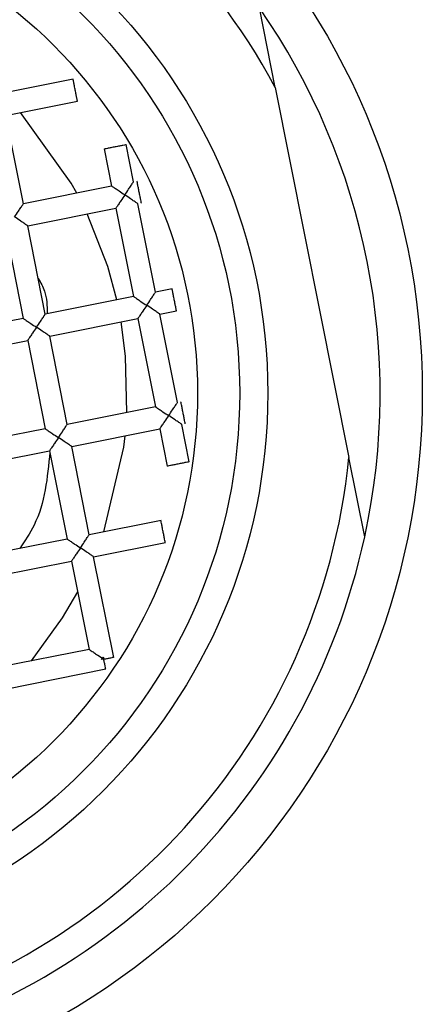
# Model space of a CAD drawing. Header units: millimetres. Extents: x 4143.589 to 4143.639, y 1696.401 to 1696.519.
# Tile 5 of 9: x 4143.6194 to 4143.62656, y 1696.42836 to 1696.44587. Entities that reach past the tile are written whole.
import ezdxf

# ---------------------------------------------------------------- set-up
doc = ezdxf.new("R2010")
doc.units = ezdxf.units.MM
doc.layers.add('SANINDUSA', color=3, linetype='Continuous')

msp = doc.modelspace()

# ---------------------------------------------------------------- linework, layer by layer
at = {"layer": 'SANINDUSA'}
for p, q in [((4143.623946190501, 1696.4446673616), (4143.623664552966, 1696.446081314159)), ((4143.62035147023, 1696.444813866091), (4143.619073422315, 1696.444559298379)), ((4143.623946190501, 1696.4446673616), (4143.625256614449, 1696.438088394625)), ((4143.61915156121, 1696.444167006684), (4143.620429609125, 1696.444421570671)), ((4143.619464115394, 1696.442597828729), (4143.61915156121, 1696.444167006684)), ((4143.620901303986, 1696.443573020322), (4143.621033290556, 1696.44291038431)), ((4143.621425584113, 1696.442988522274), (4143.621293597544, 1696.443651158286)), ((4143.621033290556, 1696.44291038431), (4143.619464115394, 1696.442597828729)), ((4143.61954225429, 1696.442205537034), (4143.621111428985, 1696.442518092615)), ((4143.621111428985, 1696.442518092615), (4143.621423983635, 1696.44094891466)), ((4143.621816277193, 1696.441027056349), (4143.621503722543, 1696.442596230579)), ((4143.619854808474, 1696.440636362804), (4143.61954225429, 1696.442205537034)), ((4143.619149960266, 1696.44212739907), (4143.619462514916, 1696.44055822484)), ((4143.621423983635, 1696.44094891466), (4143.619854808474, 1696.440636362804)), ((4143.622113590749, 1696.441086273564), (4143.621816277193, 1696.441027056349)), ((4143.621894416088, 1696.440634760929), (4143.622191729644, 1696.440693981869)), ((4143.622206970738, 1696.439065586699), (4143.621894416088, 1696.440634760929)), ((4143.619462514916, 1696.44055822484), (4143.617893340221, 1696.440245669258)), ((4143.619932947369, 1696.440244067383), (4143.621502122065, 1696.440556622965)), ((4143.621502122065, 1696.440556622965), (4143.621814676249, 1696.438987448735)), ((4143.620245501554, 1696.438674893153), (4143.619932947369, 1696.440244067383)), ((4143.61797147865, 1696.439853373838), (4143.619540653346, 1696.440165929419)), ((4143.619540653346, 1696.440165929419), (4143.619853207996, 1696.438596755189)), ((4143.621814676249, 1696.438987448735), (4143.620245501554, 1696.438674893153)), ((4143.622417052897, 1696.438010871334), (4143.622285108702, 1696.438673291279)), ((4143.619853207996, 1696.438596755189), (4143.6182840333, 1696.438284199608)), ((4143.620323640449, 1696.438282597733), (4143.621892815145, 1696.438595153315)), ((4143.621892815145, 1696.438595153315), (4143.622024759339, 1696.437932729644)), ((4143.61836217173, 1696.437891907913), (4143.619931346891, 1696.438204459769)), ((4143.619931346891, 1696.438204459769), (4143.620243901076, 1696.436635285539)), ((4143.620636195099, 1696.436713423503), (4143.620323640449, 1696.438282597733)), ((4143.625538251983, 1696.436674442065), (4143.625256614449, 1696.438088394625)), ((4143.621914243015, 1696.436967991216), (4143.620636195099, 1696.436713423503)), ((4143.620243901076, 1696.436635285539), (4143.61867472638, 1696.436322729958)), ((4143.620714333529, 1696.436321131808), (4143.62199238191, 1696.436575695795)), ((4143.61875286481, 1696.435930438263), (4143.620322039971, 1696.436242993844)), ((4143.620322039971, 1696.436242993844), (4143.620634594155, 1696.434673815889)), ((4143.621071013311, 1696.43453042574), (4143.620714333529, 1696.436321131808)), ((4143.620634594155, 1696.434673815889), (4143.61906541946, 1696.434361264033)), ((4143.620853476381, 1696.434492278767), (4143.620869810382, 1696.434516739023)), ((4143.620894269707, 1696.434500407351), (4143.620853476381, 1696.434492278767)), ((4143.620869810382, 1696.434516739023), (4143.620886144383, 1696.434541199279)), ((4143.620894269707, 1696.434500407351), (4143.620869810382, 1696.434516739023)), ((4143.620886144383, 1696.434541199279), (4143.620894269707, 1696.434500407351)), ((4143.619143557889, 1696.433968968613), (4143.620934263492, 1696.434325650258))]:
    msp.add_line(p, q, dxfattribs=at)
at = {"layer": 'SANINDUSA', "flags": 128}
for points in [[(4143.620415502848, 1696.442787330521), (4143.62031598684, 1696.442966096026), (4143.619412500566, 1696.444218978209)], [(4143.621127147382, 1696.440889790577), (4143.620967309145, 1696.441480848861), (4143.620602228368, 1696.442416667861)], [(4143.621305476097, 1696.438886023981), (4143.621284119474, 1696.439890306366), (4143.621205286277, 1696.440497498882)], [(4143.620897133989, 1696.436765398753), (4143.621251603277, 1696.438268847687), (4143.621275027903, 1696.438472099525)], [(4143.619609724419, 1696.434469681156), (4143.620160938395, 1696.435234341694), (4143.620430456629, 1696.435698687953)]]:
    msp.add_lwpolyline(points, dxfattribs=at)
at = {"layer": 'SANINDUSA'}
for radius in [0.01274999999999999, 0.00999999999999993, 0.009499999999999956, 0.008749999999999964]:
    msp.add_circle((4143.613813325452, 1696.439229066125), radius, dxfattribs=at)
for radius, start, end in [(0.01200000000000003, 34.82143357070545, 167.7085049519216), (0.01150000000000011, 28.22239555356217, 174.3075429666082), (0.01200000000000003, 347.7085049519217, 34.82143357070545), (0.01150000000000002, 208.2223955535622, 354.3075429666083), (0.01200000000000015, 214.8214335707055, 347.7085049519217)]:
    msp.add_arc((4143.613813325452, 1696.439229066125), radius, start, end, dxfattribs=at)
for points, knots in [([(4143.620426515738, 1696.444420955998), (4143.620425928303, 1696.444423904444), (4143.620424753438, 1696.444429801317), (4143.620415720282, 1696.444475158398), (4143.620402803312, 1696.444539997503), (4143.620387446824, 1696.444617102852), (4143.620372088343, 1696.444694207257), (4143.620359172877, 1696.444759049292), (4143.620350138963, 1696.44480440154), (4143.620348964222, 1696.444810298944), (4143.620348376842, 1696.444813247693)], [0, 0, 0, 0, 0.1250043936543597, 0.250008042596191, 0.3749974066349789, 0.500002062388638, 0.625000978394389, 0.7499952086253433, 0.8749956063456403, 1, 1, 1, 1]), ([(4143.621294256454, 1696.443647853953), (4143.621291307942, 1696.443647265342), (4143.621285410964, 1696.443646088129), (4143.621240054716, 1696.443637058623), (4143.621175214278, 1696.443624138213), (4143.621098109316, 1696.443608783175), (4143.621021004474, 1696.443593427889), (4143.62095616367, 1696.443580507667), (4143.620910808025, 1696.443571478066), (4143.620904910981, 1696.443570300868), (4143.620901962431, 1696.443569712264)], [0, 0, 0, 0, 0.1250042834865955, 0.2500066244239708, 0.3749998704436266, 0.5000002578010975, 0.6249999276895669, 0.7499937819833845, 0.8749957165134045, 1, 1, 1, 1]), ([(4143.621268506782, 1696.442753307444), (4143.621233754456, 1696.442776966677), (4143.621175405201, 1696.442816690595), (4143.62110923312, 1696.442859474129), (4143.621071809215, 1696.442884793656), (4143.621049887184, 1696.442899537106), (4143.621035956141, 1696.442908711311), (4143.62103416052, 1696.442909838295), (4143.621033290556, 1696.44291038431)], [0, 0, 0, 0, 0.3296978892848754, 0.5535637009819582, 0.680160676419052, 0.795116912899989, 0.9007356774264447, 0.9999999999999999, 0.9999999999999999, 0.9999999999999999, 0.9999999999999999]), ([(4143.621268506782, 1696.442753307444), (4143.621292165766, 1696.442788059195), (4143.621331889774, 1696.442846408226), (4143.621374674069, 1696.44291258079), (4143.621399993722, 1696.442950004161), (4143.621414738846, 1696.442971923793), (4143.621423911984, 1696.44298586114), (4143.621425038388, 1696.442987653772), (4143.621425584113, 1696.442988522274)], [0, 0, 0, 0, 0.3296941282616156, 0.5535644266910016, 0.6801590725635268, 0.7951154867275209, 0.900736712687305, 1, 1, 1, 1]), ([(4143.621563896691, 1696.442608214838), (4143.621563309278, 1696.442611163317), (4143.621562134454, 1696.442617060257), (4143.621553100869, 1696.442662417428), (4143.621540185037, 1696.442727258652), (4143.621524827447, 1696.442804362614), (4143.621509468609, 1696.442881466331), (4143.621496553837, 1696.442946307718), (4143.621487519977, 1696.442991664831), (4143.621486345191, 1696.442997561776), (4143.621485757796, 1696.443000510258)], [0, 0, 0, 0, 0.1250040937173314, 0.2500074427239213, 0.3750013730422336, 0.4999999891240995, 0.6249987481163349, 0.7499925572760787, 0.8749959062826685, 1, 1, 1, 1]), ([(4143.621268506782, 1696.442753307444), (4143.621244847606, 1696.442718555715), (4143.62120512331, 1696.442660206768), (4143.621162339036, 1696.442594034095), (4143.621137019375, 1696.442556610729), (4143.621122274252, 1696.442534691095), (4143.621113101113, 1696.442520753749), (4143.621111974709, 1696.442518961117), (4143.621111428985, 1696.442518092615)], [0, 0, 0, 0, 0.3296945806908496, 0.5535647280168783, 0.6801592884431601, 0.7951156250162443, 0.9007367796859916, 1, 1, 1, 1]), ([(4143.621503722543, 1696.442596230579), (4143.621502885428, 1696.442596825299), (4143.621501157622, 1696.442598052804), (4143.621487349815, 1696.442607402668), (4143.621465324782, 1696.442622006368), (4143.621427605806, 1696.442646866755), (4143.621362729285, 1696.442691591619), (4143.621303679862, 1696.442730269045), (4143.621268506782, 1696.442753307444)], [0, 0, 0, 0, 0.0992635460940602, 0.2048801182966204, 0.3198204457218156, 0.4464357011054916, 0.6702666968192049, 1, 1, 1, 1]), ([(4143.619307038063, 1696.442362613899), (4143.619330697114, 1696.442397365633), (4143.619370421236, 1696.442455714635), (4143.619413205, 1696.442521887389), (4143.619438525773, 1696.44255931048), (4143.619453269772, 1696.442581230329), (4143.619462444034, 1696.442595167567), (4143.61946356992, 1696.442596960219), (4143.619464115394, 1696.442597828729)], [0, 0, 0, 0, 0.3296940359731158, 0.5535642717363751, 0.6801593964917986, 0.7951153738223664, 0.9007368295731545, 1, 1, 1, 1]), ([(4143.61954225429, 1696.442205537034), (4143.619541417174, 1696.442206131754), (4143.619539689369, 1696.442207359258), (4143.619525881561, 1696.442216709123), (4143.619503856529, 1696.442231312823), (4143.61946613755, 1696.442256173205), (4143.61940126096, 1696.442300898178), (4143.619342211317, 1696.442339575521), (4143.619307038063, 1696.442362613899)], [0, 0, 0, 0, 0.0992634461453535, 0.2048799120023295, 0.3198201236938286, 0.4464352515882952, 0.6702660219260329, 1, 1, 1, 1]), ([(4143.619728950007, 1696.441268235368), (4143.619771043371, 1696.4411953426), (4143.619881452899, 1696.441004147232), (4143.619886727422, 1696.440781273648), (4143.619889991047, 1696.440643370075)], [0, 0, 0, 0, 0.3812475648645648, 1, 1, 1, 1]), ([(4143.621423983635, 1696.44094891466), (4143.62142482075, 1696.440948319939), (4143.621426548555, 1696.440947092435), (4143.621440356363, 1696.44093774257), (4143.621462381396, 1696.440923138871), (4143.621500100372, 1696.440898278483), (4143.621564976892, 1696.440853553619), (4143.621624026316, 1696.440814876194), (4143.621659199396, 1696.440791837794)], [0, 0, 0, 0, 0.0992635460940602, 0.2048801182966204, 0.3198204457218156, 0.4464357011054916, 0.6702666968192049, 1, 1, 1, 1]), ([(4143.621659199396, 1696.440791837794), (4143.62168285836, 1696.440826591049), (4143.621722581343, 1696.440884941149), (4143.621765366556, 1696.440951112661), (4143.621790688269, 1696.44098853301), (4143.621805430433, 1696.441010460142), (4143.621814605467, 1696.441024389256), (4143.621815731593, 1696.441026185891), (4143.621816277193, 1696.441027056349)], [0, 0, 0, 0, 0.329701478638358, 0.5535629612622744, 0.6801581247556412, 0.7951180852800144, 0.900736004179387, 1, 1, 1, 1]), ([(4143.622188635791, 1696.44069336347), (4143.622188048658, 1696.44069631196), (4143.622186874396, 1696.440702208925), (4143.622177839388, 1696.440747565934), (4143.622164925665, 1696.440812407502), (4143.622149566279, 1696.440889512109), (4143.622134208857, 1696.440966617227), (4143.622121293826, 1696.441031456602), (4143.622112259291, 1696.44107681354), (4143.622111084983, 1696.441082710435), (4143.622110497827, 1696.441085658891)], [0, 0, 0, 0, 0.1250039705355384, 0.2500073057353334, 0.3750008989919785, 0.4999995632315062, 0.6250039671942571, 0.7499926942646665, 0.8749960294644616, 1, 1, 1, 1]), ([(4143.621659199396, 1696.440791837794), (4143.621635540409, 1696.44075708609), (4143.621595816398, 1696.440698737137), (4143.621553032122, 1696.440632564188), (4143.621527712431, 1696.440595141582), (4143.621512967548, 1696.44057321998), (4143.621503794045, 1696.440559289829), (4143.621502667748, 1696.440557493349), (4143.621502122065, 1696.440556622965)], [0, 0, 0, 0, 0.3296947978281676, 0.5535655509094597, 0.6801604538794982, 0.7951171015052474, 0.900735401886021, 1, 1, 1, 1]), ([(4143.621894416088, 1696.440634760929), (4143.621893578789, 1696.440635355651), (4143.621891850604, 1696.440636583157), (4143.62187804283, 1696.440645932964), (4143.621856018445, 1696.440660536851), (4143.621818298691, 1696.440685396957), (4143.621753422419, 1696.440730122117), (4143.621694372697, 1696.440768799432), (4143.621659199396, 1696.440791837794)], [0, 0, 0, 0, 0.09926355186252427, 0.2048799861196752, 0.3198195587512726, 0.4464354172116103, 0.6702661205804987, 1, 1, 1, 1]), ([(4143.619697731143, 1696.440401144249), (4143.619721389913, 1696.440435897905), (4143.619761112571, 1696.440494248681), (4143.61980389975, 1696.44056041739), (4143.619829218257, 1696.44059784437), (4143.619843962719, 1696.440619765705), (4143.619853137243, 1696.440633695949), (4143.619854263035, 1696.440635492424), (4143.619854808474, 1696.440636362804)], [0, 0, 0, 0, 0.3297011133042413, 0.553562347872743, 0.6801629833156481, 0.7951184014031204, 0.9007362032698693, 1, 1, 1, 1]), ([(4143.619462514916, 1696.44055822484), (4143.619463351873, 1696.440557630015), (4143.619465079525, 1696.440556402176), (4143.61947888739, 1696.440547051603), (4143.619500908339, 1696.440532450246), (4143.619538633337, 1696.440507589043), (4143.619603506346, 1696.440462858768), (4143.619662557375, 1696.44042418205), (4143.619697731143, 1696.440401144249)], [0, 0, 0, 0, 0.0992434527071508, 0.2048587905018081, 0.3198143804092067, 0.4464321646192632, 0.6702671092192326, 1, 1, 1, 1]), ([(4143.619697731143, 1696.440401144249), (4143.619674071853, 1696.440366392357), (4143.619634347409, 1696.4403080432), (4143.619591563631, 1696.440241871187), (4143.619566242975, 1696.440204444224), (4143.619551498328, 1696.440182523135), (4143.619542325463, 1696.440168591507), (4143.619541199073, 1696.440166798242), (4143.619540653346, 1696.440165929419)], [0, 0, 0, 0, 0.3296935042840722, 0.5535623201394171, 0.6801641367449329, 0.7951196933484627, 0.9007371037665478, 1, 1, 1, 1]), ([(4143.619932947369, 1696.440244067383), (4143.619932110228, 1696.440244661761), (4143.619930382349, 1696.44024588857), (4143.619916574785, 1696.440255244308), (4143.61989455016, 1696.440269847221), (4143.619856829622, 1696.440294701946), (4143.619791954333, 1696.440339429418), (4143.619732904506, 1696.440378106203), (4143.619697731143, 1696.440401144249)], [0, 0, 0, 0, 0.0992636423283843, 0.2048824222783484, 0.3198228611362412, 0.4464341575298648, 0.6702653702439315, 1, 1, 1, 1]), ([(4143.622049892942, 1696.438830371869), (4143.622073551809, 1696.438865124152), (4143.62211327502, 1696.438923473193), (4143.622156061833, 1696.438989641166), (4143.622181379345, 1696.439027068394), (4143.622196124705, 1696.439048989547), (4143.622205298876, 1696.439062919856), (4143.622206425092, 1696.439064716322), (4143.622206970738, 1696.439065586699)], [0, 0, 0, 0, 0.3296957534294, 0.5535587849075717, 0.6801599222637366, 0.7951166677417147, 0.900735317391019, 0.9999999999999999, 0.9999999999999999, 0.9999999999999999, 0.9999999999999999]), ([(4143.622345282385, 1696.438685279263), (4143.622344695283, 1696.43868822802), (4143.622343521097, 1696.438694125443), (4143.622334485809, 1696.438739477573), (4143.622321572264, 1696.438804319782), (4143.622306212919, 1696.438881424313), (4143.622290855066, 1696.438958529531), (4143.62227794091, 1696.439023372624), (4143.622268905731, 1696.439068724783), (4143.62226773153, 1696.439074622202), (4143.622267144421, 1696.439077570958)], [0, 0, 0, 0, 0.1250041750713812, 0.2500044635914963, 0.3749982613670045, 0.4999971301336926, 0.6250017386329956, 0.7499955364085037, 0.8749958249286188, 1, 1, 1, 1]), ([(4143.621814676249, 1696.438987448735), (4143.621815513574, 1696.438986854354), (4143.621817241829, 1696.438985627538), (4143.621831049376, 1696.438976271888), (4143.621853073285, 1696.438961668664), (4143.621890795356, 1696.43893681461), (4143.621955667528, 1696.438892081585), (4143.622014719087, 1696.438853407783), (4143.622049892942, 1696.438830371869)], [0, 0, 0, 0, 0.09926378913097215, 0.2048825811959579, 0.319822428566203, 0.4464345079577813, 0.6702706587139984, 1, 1, 1, 1]), ([(4143.621892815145, 1696.438595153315), (4143.621893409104, 1696.43859599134), (4143.621894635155, 1696.438597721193), (4143.621903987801, 1696.438611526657), (4143.621918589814, 1696.438633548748), (4143.621943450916, 1696.438671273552), (4143.62198817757, 1696.438736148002), (4143.622026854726, 1696.438795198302), (4143.622049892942, 1696.438830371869)], [0, 0, 0, 0, 0.09924389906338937, 0.204859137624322, 0.3198163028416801, 0.4464350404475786, 0.6702666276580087, 1, 1, 1, 1]), ([(4143.622285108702, 1696.438673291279), (4143.622284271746, 1696.438673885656), (4143.622282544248, 1696.438675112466), (4143.622268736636, 1696.438684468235), (4143.622246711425, 1696.438699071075), (4143.622208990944, 1696.438723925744), (4143.622144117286, 1696.438768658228), (4143.62208506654, 1696.438807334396), (4143.622049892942, 1696.438830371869)], [0, 0, 0, 0, 0.09926304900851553, 0.2048813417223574, 0.3198218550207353, 0.4464317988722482, 0.6702668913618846, 0.9999999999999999, 0.9999999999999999, 0.9999999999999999, 0.9999999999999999]), ([(4143.620088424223, 1696.438439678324), (4143.620112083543, 1696.438474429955), (4143.620151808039, 1696.438532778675), (4143.620194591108, 1696.438598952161), (4143.620219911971, 1696.438636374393), (4143.620234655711, 1696.438658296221), (4143.620243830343, 1696.438672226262), (4143.620244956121, 1696.438674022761), (4143.620245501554, 1696.438674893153)], [0, 0, 0, 0, 0.3296953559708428, 0.5535654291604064, 0.6801608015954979, 0.7951170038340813, 0.9007355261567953, 1, 1, 1, 1]), ([(4143.619853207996, 1696.438596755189), (4143.619854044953, 1696.438596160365), (4143.619855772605, 1696.438594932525), (4143.619869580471, 1696.438585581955), (4143.619891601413, 1696.438570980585), (4143.619929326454, 1696.438546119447), (4143.619994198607, 1696.438501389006), (4143.620053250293, 1696.438462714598), (4143.620088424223, 1696.438439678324)], [0, 0, 0, 0, 0.09924398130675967, 0.2048598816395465, 0.3198160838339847, 0.4464345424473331, 0.6702706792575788, 1, 1, 1, 1]), ([(4143.620088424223, 1696.438439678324), (4143.620064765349, 1696.438404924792), (4143.620025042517, 1696.438346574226), (4143.619982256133, 1696.438280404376), (4143.61995693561, 1696.43824297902), (4143.619942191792, 1696.438221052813), (4143.619933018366, 1696.438207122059), (4143.619931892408, 1696.438205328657), (4143.619931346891, 1696.438204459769)], [0, 0, 0, 0, 0.3296997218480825, 0.5535600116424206, 0.6801611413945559, 0.7951208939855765, 0.9007377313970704, 1, 1, 1, 1]), ([(4143.620323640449, 1696.438282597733), (4143.620322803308, 1696.438283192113), (4143.620321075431, 1696.438284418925), (4143.620307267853, 1696.438293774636), (4143.620285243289, 1696.438308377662), (4143.620247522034, 1696.438333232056), (4143.620182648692, 1696.438377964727), (4143.620123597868, 1696.438416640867), (4143.620088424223, 1696.438439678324)], [0, 0, 0, 0, 0.09926315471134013, 0.2048814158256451, 0.3198212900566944, 0.4464319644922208, 0.670266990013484, 1, 1, 1, 1]), ([(4143.619935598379, 1696.438183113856), (4143.619892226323, 1696.437729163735), (4143.619832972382, 1696.437108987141), (4143.619490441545, 1696.436602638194), (4143.619398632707, 1696.436466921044)], [0, 0, 0, 0, 0.7319691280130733, 1, 1, 1, 1]), ([(4143.622024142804, 1696.43793582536), (4143.622027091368, 1696.437936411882), (4143.622032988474, 1696.437937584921), (4143.622078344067, 1696.437946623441), (4143.622143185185, 1696.437959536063), (4143.622220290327, 1696.437974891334), (4143.622297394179, 1696.437990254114), (4143.622362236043, 1696.438003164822), (4143.622407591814, 1696.438012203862), (4143.622413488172, 1696.438013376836), (4143.622416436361, 1696.438013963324)], [0, 0, 0, 0, 0.1250040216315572, 0.2500069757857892, 0.3749992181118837, 0.4999988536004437, 0.6250010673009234, 0.749993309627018, 0.87499626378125, 1, 1, 1, 1]), ([(4143.621989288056, 1696.436575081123), (4143.621988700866, 1696.436578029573), (4143.621987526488, 1696.436583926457), (4143.621978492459, 1696.436629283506), (4143.621965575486, 1696.436694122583), (4143.621950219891, 1696.436771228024), (4143.621934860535, 1696.436848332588), (4143.621921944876, 1696.436913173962), (4143.62191291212, 1696.436958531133), (4143.621911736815, 1696.436964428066), (4143.621911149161, 1696.436967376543)], [0, 0, 0, 0, 0.1250039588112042, 0.2500072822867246, 0.3749962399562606, 0.5000003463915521, 0.6249989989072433, 0.7499928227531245, 0.8749959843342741, 1, 1, 1, 1]), ([(4143.620243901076, 1696.436635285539), (4143.620244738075, 1696.436634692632), (4143.620246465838, 1696.436633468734), (4143.62026027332, 1696.436624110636), (4143.620282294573, 1696.436609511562), (4143.620320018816, 1696.436584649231), (4143.62038489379, 1696.436539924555), (4143.620443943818, 1696.436501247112), (4143.620479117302, 1696.436478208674)], [0, 0, 0, 0, 0.09924305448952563, 0.2048608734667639, 0.3198168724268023, 0.4464351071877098, 0.6702659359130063, 1, 1, 1, 1]), ([(4143.620479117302, 1696.436478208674), (4143.620502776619, 1696.436512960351), (4143.620542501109, 1696.436571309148), (4143.620585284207, 1696.43663748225), (4143.620610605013, 1696.436674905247), (4143.620625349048, 1696.436696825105), (4143.620634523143, 1696.436710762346), (4143.62063564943, 1696.436712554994), (4143.620636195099, 1696.436713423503)], [0, 0, 0, 0, 0.3296946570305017, 0.5535642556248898, 0.6801593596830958, 0.795115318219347, 0.9007367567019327, 1, 1, 1, 1]), ([(4143.620479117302, 1696.436478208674), (4143.620455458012, 1696.436443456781), (4143.620415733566, 1696.436385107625), (4143.620372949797, 1696.436318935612), (4143.620347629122, 1696.436281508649), (4143.620332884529, 1696.43625958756), (4143.620323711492, 1696.436245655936), (4143.620322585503, 1696.436243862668), (4143.620322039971, 1696.436242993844)], [0, 0, 0, 0, 0.3296935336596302, 0.5535623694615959, 0.6801641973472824, 0.7951197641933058, 0.9007371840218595, 1, 1, 1, 1]), ([(4143.620714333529, 1696.436321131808), (4143.620713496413, 1696.436321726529), (4143.620711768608, 1696.436322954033), (4143.6206979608, 1696.436332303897), (4143.620675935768, 1696.436346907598), (4143.620638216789, 1696.43637176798), (4143.620573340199, 1696.436416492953), (4143.620514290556, 1696.436455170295), (4143.620479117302, 1696.436478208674)], [0, 0, 0, 0, 0.0992634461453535, 0.2048799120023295, 0.3198201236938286, 0.4464352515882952, 0.6702660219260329, 1, 1, 1, 1]), ([(4143.620634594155, 1696.434673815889), (4143.620635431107, 1696.434673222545), (4143.620637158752, 1696.434671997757), (4143.620650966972, 1696.434662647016), (4143.620672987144, 1696.434648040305), (4143.620710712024, 1696.4346231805), (4143.620775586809, 1696.434578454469), (4143.620834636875, 1696.434539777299), (4143.620869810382, 1696.434516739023)], [0, 0, 0, 0, 0.09924294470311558, 0.2048585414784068, 0.3198176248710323, 0.4464357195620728, 0.6702663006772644, 0.9999999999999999, 0.9999999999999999, 0.9999999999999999, 0.9999999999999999]), ([(4143.620894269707, 1696.434500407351), (4143.620917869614, 1696.434505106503), (4143.620965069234, 1696.43451450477), (4143.62102255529, 1696.434525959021), (4143.621062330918, 1696.434533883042), (4143.62106745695, 1696.434534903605), (4143.621070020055, 1696.434535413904)], [0, 0, 0, 0, 0.2499937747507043, 0.4999855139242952, 0.7499841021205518, 1, 1, 1, 1]), ([(4143.62092927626, 1696.434324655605), (4143.620928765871, 1696.434327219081), (4143.620927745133, 1696.434332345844), (4143.62091982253, 1696.43437212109), (4143.620908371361, 1696.434429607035), (4143.620898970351, 1696.434476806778), (4143.620894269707, 1696.434500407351)], [0, 0, 0, 0, 0.2500156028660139, 0.5000128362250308, 0.7499989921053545, 1, 1, 1, 1])]:
    msp.add_open_spline(points, degree=3, knots=knots, dxfattribs=at)

doc.saveas('drawing.dxf')
